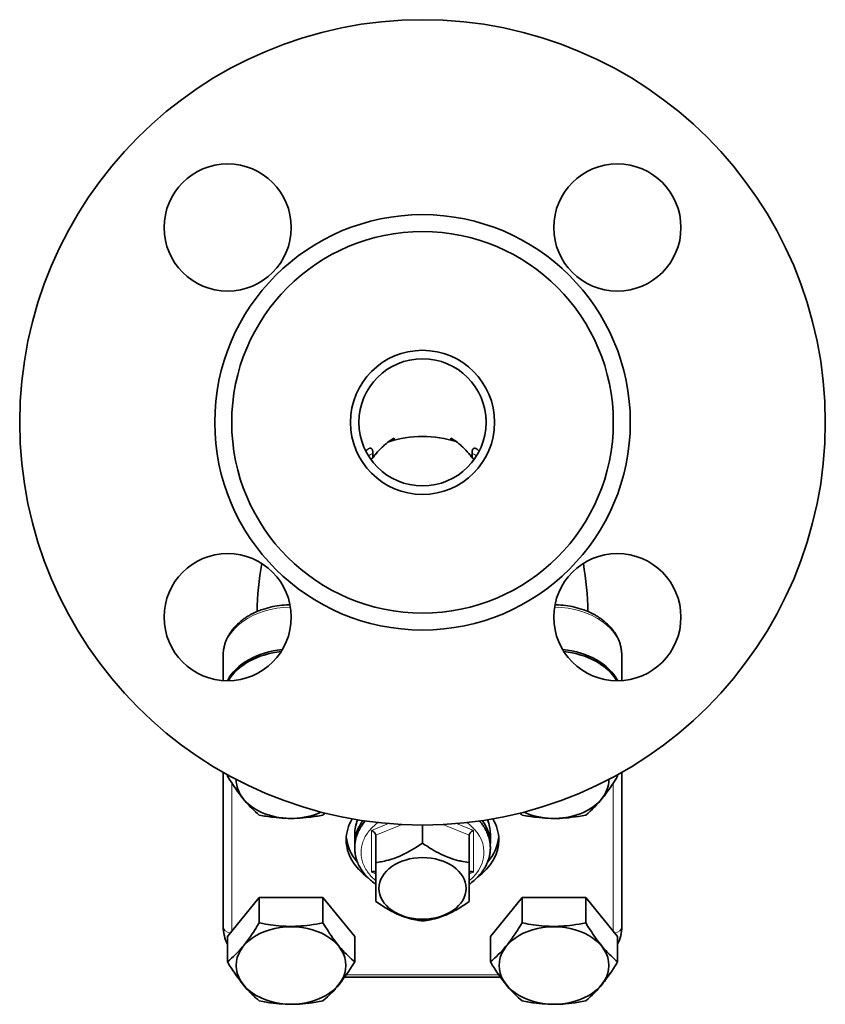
# Model space of a CAD drawing. Extents: x 380 to 884, y 208 to 680.
# Tile 2 of 6: x 380 to 475, y 356 to 472. Entities that reach past the tile are written whole.
import ezdxf

# ---------------------------------------------------------------- set-up
doc = ezdxf.new("R2010")
doc.units = 0

msp = doc.modelspace()

# ---------------------------------------------------------------- linework, layer by layer
at = {"color": 7, "lineweight": 13, "ltscale": 0.000686}
msp.add_line((433.98, 426.94), (434.01, 426.93), dxfattribs=at)
at = {"color": 7, "lineweight": 35, "ltscale": 0.001216}
msp.add_line((420.34, 420.8), (420.37, 420.84), dxfattribs=at)
at = {"color": 7, "lineweight": 35, "ltscale": 0.008616}
for p, q in [((421.18, 420.56), (421.17, 420.21)), ((432.86, 420.21), (432.86, 420.56))]:
    msp.add_line(p, q, dxfattribs=at)
at = {"color": 7, "lineweight": 35, "ltscale": 0.001217}
msp.add_line((433.67, 420.84), (433.7, 420.8), dxfattribs=at)
at = {"color": 7, "lineweight": 35, "ltscale": 0.004739}
for p, q in [((421.17, 420.21), (421.17, 420.02)), ((432.86, 420.02), (432.86, 420.21))]:
    msp.add_line(p, q, dxfattribs=at)
at = {"color": 7, "lineweight": 13, "ltscale": 0.026715}
msp.add_line((411.52, 400.69), (411.52, 401.76), dxfattribs=at)
at = {"color": 7, "lineweight": 13, "ltscale": 0.026678}
msp.add_line((442.52, 401.76), (442.52, 400.7), dxfattribs=at)
at = {"color": 7, "lineweight": 35, "ltscale": 0.074748}
for p, q in [((403.52, 396.74), (403.52, 393.75)), ((450.52, 396.74), (450.52, 393.75))]:
    msp.add_line(p, q, dxfattribs=at)
at = {"color": 7, "lineweight": 35, "ltscale": 0.455637}
for p, q in [((403.52, 382.93), (403.52, 364.7)), ((450.52, 364.7), (450.52, 382.93))]:
    msp.add_line(p, q, dxfattribs=at)
at = {"color": 7, "lineweight": 35, "ltscale": 0.32659}
msp.add_line((403.52, 369.87), (403.52, 382.93), dxfattribs=at)
at = {"color": 7, "lineweight": 35, "ltscale": 0.004099}
msp.add_line((404.02, 382.49), (404.02, 382.65), dxfattribs=at)
at = {"color": 7, "lineweight": 35, "ltscale": 0.003835}
msp.add_line((404.02, 382.49), (404.13, 382.58), dxfattribs=at)
at = {"color": 7, "lineweight": 35, "ltscale": 0.003931}
msp.add_line((449.91, 382.59), (450.03, 382.49), dxfattribs=at)
at = {"color": 7, "lineweight": 35, "ltscale": 0.004202}
msp.add_line((450.03, 382.65), (450.03, 382.49), dxfattribs=at)
at = {"color": 7, "lineweight": 13, "ltscale": 0.437508}
msp.add_line((404.52, 381.69), (404.52, 364.19), dxfattribs=at)
at = {"color": 7, "lineweight": 13, "ltscale": 0.437016}
msp.add_line((449.52, 364.2), (449.52, 381.68), dxfattribs=at)
at = {"color": 7, "lineweight": 13, "ltscale": 0.053937}
for p, q in [((421.02, 376.06), (423.01, 376.88)), ((431.02, 376.88), (433.02, 376.06))]:
    msp.add_line(p, q, dxfattribs=at)
at = {"color": 7, "lineweight": 13, "ltscale": 0.083668}
for p, q in [((424.62, 376.77), (421.52, 375.51)), ((432.52, 375.51), (429.42, 376.77))]:
    msp.add_line(p, q, dxfattribs=at)
at = {"color": 7, "lineweight": 35, "ltscale": 0.053364}
msp.add_line((427.02, 376.71), (427.02, 374.58), dxfattribs=at)
at = {"color": 7, "lineweight": 35, "ltscale": 0.028284}
for p, q in [((419.02, 375.66), (419.02, 374.53)), ((435.02, 375.66), (435.02, 374.53))]:
    msp.add_line(p, q, dxfattribs=at)
at = {"color": 7, "lineweight": 13, "ltscale": 0.122475}
for p, q in [((421.02, 371.16), (421.02, 376.06)), ((433.02, 376.06), (433.02, 371.16))]:
    msp.add_line(p, q, dxfattribs=at)
at = {"color": 7, "lineweight": 35, "ltscale": 0.080623}
for p, q in [((421.52, 375.51), (421.52, 372.28)), ((432.52, 375.51), (432.52, 372.28))]:
    msp.add_line(p, q, dxfattribs=at)
at = {"color": 7, "lineweight": 35, "ltscale": 0.114786}
for p, q in [((421.52, 367.69), (421.52, 372.28)), ((432.52, 372.28), (432.52, 367.69))]:
    msp.add_line(p, q, dxfattribs=at)
at = {"color": 7, "lineweight": 13, "ltscale": 0.013501}
msp.add_line((421.52, 370.96), (421.02, 371.16), dxfattribs=at)
at = {"color": 7, "lineweight": 13, "ltscale": 0.013499}
msp.add_line((433.02, 371.16), (432.52, 370.96), dxfattribs=at)
at = {"color": 7, "lineweight": 35, "ltscale": 0.148341}
for p, q in [((407.77, 368.17), (404.02, 363.57)), ((419.03, 363.57), (415.27, 368.17)), ((438.77, 368.17), (435.02, 363.57)), ((450.03, 363.57), (446.27, 368.17))]:
    msp.add_line(p, q, dxfattribs=at)
at = {"color": 7, "lineweight": 35, "ltscale": 0.187639}
for p, q in [((415.27, 368.17), (407.77, 368.17)), ((446.27, 368.17), (438.77, 368.17))]:
    msp.add_line(p, q, dxfattribs=at)
at = {"color": 7, "lineweight": 35, "ltscale": 0.075177}
for p, q in [((407.77, 365.16), (407.77, 368.17)), ((415.27, 365.16), (415.27, 368.17)), ((438.77, 365.16), (438.77, 368.17)), ((446.27, 365.16), (446.27, 368.17)), ((404.02, 360.57), (404.02, 363.57)), ((419.03, 363.57), (419.03, 360.57)), ((435.02, 360.57), (435.02, 363.57)), ((450.03, 363.57), (450.03, 360.57))]:
    msp.add_line(p, q, dxfattribs=at)
at = {"color": 7, "lineweight": 13, "ltscale": 0.448962}
msp.add_line((418.04, 359.05), (436, 359.05), dxfattribs=at)
at = {"color": 7, "lineweight": 35, "ltscale": 0.459346}
msp.add_line((417.83, 358.76), (436.21, 358.76), dxfattribs=at)
at = {"color": 7, "lineweight": 35}
for points in [[(421.56, 420.53), (421.73, 420.72), (421.9, 420.91), (422.08, 421.1), (422.26, 421.28), (422.45, 421.45), (422.54, 421.54), (422.64, 421.62), (422.77, 421.73), (422.9, 421.83), (423.04, 421.94), (423.2, 422.05), (423.36, 422.16), (423.52, 422.26), (423.68, 422.36)], [(430.35, 422.36), (430.52, 422.26), (430.68, 422.16), (430.84, 422.05), (430.99, 421.94), (431.13, 421.83), (431.26, 421.73), (431.39, 421.62), (431.49, 421.54), (431.59, 421.45), (431.77, 421.28), (431.96, 421.1), (432.13, 420.91), (432.3, 420.72), (432.47, 420.53)], [(420.37, 420.84), (420.43, 420.91), (420.5, 420.98), (420.54, 421.01), (420.57, 421.04), (420.62, 421.08), (420.67, 421.1), (420.72, 421.13)], [(420.72, 421.13), (420.77, 421.15), (420.8, 421.15), (420.82, 421.16), (420.85, 421.16), (420.87, 421.16), (420.91, 421.16), (420.94, 421.15), (420.98, 421.13), (421.01, 421.12), (421.04, 421.09), (421.07, 421.05), (421.1, 421.01), (421.12, 420.96), (421.14, 420.9), (421.16, 420.83), (421.17, 420.76), (421.17, 420.68), (421.18, 420.62), (421.18, 420.56)], [(432.86, 420.56), (432.86, 420.66), (432.86, 420.71), (432.87, 420.76), (432.88, 420.82), (432.89, 420.88), (432.9, 420.93), (432.92, 420.98), (432.95, 421.03), (432.98, 421.07), (433, 421.1), (433.03, 421.12), (433.06, 421.14), (433.1, 421.15), (433.13, 421.16), (433.16, 421.16), (433.19, 421.16), (433.22, 421.16), (433.24, 421.15), (433.28, 421.14), (433.32, 421.13)], [(433.32, 421.13), (433.37, 421.1), (433.41, 421.07), (433.46, 421.04), (433.5, 421.01), (433.53, 420.98), (433.6, 420.91), (433.67, 420.84)], [(403.52, 396.74), (403.52, 396.85), (403.52, 396.97), (403.53, 397.08), (403.54, 397.2), (403.55, 397.31), (403.57, 397.42), (403.59, 397.54), (403.61, 397.65), (403.63, 397.76), (403.66, 397.87), (403.69, 397.98), (403.72, 398.09), (403.76, 398.2), (403.8, 398.3), (403.84, 398.41), (403.91, 398.59), (403.95, 398.69), (404, 398.78), (404.05, 398.88), (404.09, 398.97), (404.15, 399.06), (404.2, 399.16), (404.25, 399.25), (404.31, 399.34), (404.4, 399.46), (404.48, 399.59), (404.58, 399.72), (404.68, 399.84), (404.78, 399.97), (404.89, 400.09), (405.04, 400.24), (405.19, 400.4), (405.35, 400.54), (405.51, 400.69), (405.6, 400.76), (405.7, 400.83), (405.79, 400.91), (405.89, 400.98), (406, 401.06), (406.1, 401.13), (406.2, 401.2), (406.31, 401.27), (406.42, 401.33), (406.53, 401.4), (406.64, 401.46), (406.75, 401.53), (406.86, 401.59), (407.09, 401.7), (407.33, 401.81), (407.49, 401.89), (407.66, 401.96), (407.82, 402.02), (407.98, 402.08), (408.15, 402.14), (408.31, 402.19), (408.57, 402.27), (408.83, 402.34), (409.09, 402.41), (409.35, 402.47), (409.62, 402.52), (409.89, 402.56), (410.16, 402.6), (410.43, 402.63), (410.71, 402.66), (410.98, 402.67), (411.26, 402.68), (411.39, 402.69)], [(450.52, 396.74), (450.52, 396.85), (450.51, 396.97), (450.5, 397.08), (450.49, 397.2), (450.48, 397.31), (450.46, 397.42), (450.45, 397.54), (450.42, 397.65), (450.4, 397.76), (450.37, 397.87), (450.34, 397.98), (450.31, 398.09), (450.28, 398.2), (450.24, 398.3), (450.2, 398.41), (450.13, 398.59), (450.08, 398.69), (450.04, 398.78), (449.99, 398.88), (449.94, 398.97), (449.89, 399.06), (449.84, 399.16), (449.78, 399.25), (449.72, 399.34), (449.64, 399.46), (449.55, 399.59), (449.45, 399.72), (449.35, 399.84), (449.25, 399.97), (449.14, 400.09), (449, 400.24), (448.84, 400.4), (448.69, 400.54), (448.52, 400.69), (448.44, 400.76), (448.34, 400.83), (448.24, 400.91), (448.14, 400.98), (448.04, 401.06), (447.94, 401.13), (447.83, 401.2), (447.73, 401.27), (447.62, 401.33), (447.51, 401.4), (447.4, 401.46), (447.29, 401.53), (447.17, 401.59), (446.94, 401.7), (446.71, 401.81), (446.54, 401.89), (446.38, 401.96), (446.22, 402.02), (446.05, 402.08), (445.89, 402.14), (445.72, 402.19), (445.47, 402.27), (445.21, 402.34), (444.95, 402.41), (444.68, 402.47), (444.42, 402.52), (444.15, 402.56), (443.88, 402.6), (443.6, 402.63), (443.33, 402.66), (443.05, 402.67), (442.78, 402.68), (442.64, 402.69)], [(407.77, 377.89), (407.55, 378.07), (407.33, 378.26), (407.11, 378.46), (406.89, 378.68), (406.67, 378.9), (406.56, 379.02), (406.45, 379.14), (406.24, 379.36), (406.04, 379.6), (405.83, 379.85), (405.63, 380.11), (405.42, 380.39), (405.21, 380.67), (405, 380.97), (404.79, 381.27), (404.66, 381.47), (404.53, 381.67), (404.27, 382.07), (404.02, 382.49)], [(450.03, 382.49), (449.88, 382.25), (449.73, 382.01), (449.53, 381.7), (449.34, 381.4), (449.14, 381.11), (448.91, 380.78), (448.68, 380.47), (448.46, 380.16), (448.34, 380.02), (448.23, 379.87)], [(411.52, 377.48), (411.34, 377.48), (411.17, 377.48), (410.81, 377.5), (410.46, 377.52), (410.11, 377.54), (409.76, 377.58), (409.42, 377.62), (409.21, 377.64), (409, 377.67), (408.79, 377.7), (408.59, 377.74), (408.38, 377.77), (408.18, 377.81), (407.77, 377.89)], [(415.27, 377.89), (414.87, 377.81), (414.66, 377.77), (414.45, 377.74), (414.25, 377.7), (414.04, 377.67), (413.83, 377.64), (413.63, 377.62), (413.28, 377.58), (412.93, 377.54), (412.58, 377.52), (412.23, 377.5), (411.87, 377.48), (411.7, 377.48), (411.52, 377.48)], [(442.52, 377.48), (442.34, 377.48), (442.17, 377.48), (441.81, 377.5), (441.46, 377.52), (441.11, 377.54), (440.76, 377.58), (440.42, 377.62), (440.21, 377.64), (440, 377.67), (439.79, 377.7), (439.59, 377.74), (439.38, 377.77), (439.18, 377.81), (438.77, 377.89)], [(446.27, 377.89), (446.05, 377.85), (445.83, 377.8), (445.42, 377.73), (445.02, 377.67), (444.64, 377.62), (444.27, 377.57), (443.9, 377.54), (443.55, 377.51), (443.21, 377.49), (442.86, 377.48), (442.52, 377.48)], [(420.28, 377.19), (420.19, 377.08), (420.1, 376.97), (420.02, 376.87), (419.94, 376.76), (419.85, 376.63), (419.76, 376.49), (419.67, 376.35), (419.59, 376.2), (419.51, 376.05), (419.44, 375.9), (419.38, 375.75), (419.31, 375.59), (419.26, 375.45), (419.21, 375.3), (419.17, 375.17), (419.14, 375.03), (419.11, 374.89), (419.08, 374.75), (419.06, 374.61), (419.04, 374.47), (419.03, 374.33), (419.02, 374.2), (419.02, 374.06), (419.02, 373.92), (419.02, 373.78), (419.03, 373.64), (419.04, 373.53), (419.06, 373.42), (419.08, 373.26), (419.11, 373.11), (419.14, 372.96), (419.18, 372.81), (419.23, 372.66), (419.28, 372.51), (419.33, 372.37), (419.39, 372.23), (419.45, 372.09), (419.52, 371.95), (419.59, 371.81), (419.66, 371.68), (419.74, 371.54), (419.83, 371.41), (419.91, 371.29), (420.03, 371.13), (420.12, 371.01), (420.22, 370.89), (420.35, 370.74), (420.45, 370.63), (420.56, 370.52), (420.67, 370.41), (420.78, 370.31), (420.9, 370.2), (421.01, 370.11), (421.13, 370.01), (421.29, 369.89), (421.4, 369.8), (421.52, 369.72)], [(433.75, 377.19), (433.83, 377.1), (433.9, 377.01), (433.97, 376.92), (434.05, 376.82), (434.11, 376.73), (434.17, 376.64), (434.23, 376.55), (434.29, 376.46), (434.35, 376.37), (434.4, 376.27), (434.46, 376.18), (434.5, 376.08), (434.56, 375.97), (434.62, 375.84), (434.68, 375.71), (434.73, 375.57), (434.78, 375.43), (434.83, 375.28), (434.86, 375.18), (434.88, 375.09), (434.9, 375), (434.92, 374.9), (434.95, 374.79), (434.97, 374.67), (434.98, 374.55), (435, 374.43), (435.01, 374.33), (435.01, 374.22), (435.02, 374.11), (435.02, 374)], [(432.52, 375.51), (432.52, 375.53), (432.52, 375.55), (432.53, 375.6), (432.55, 375.65), (432.58, 375.71), (432.62, 375.76), (432.64, 375.79)], [(421.52, 372.28), (421.67, 372.3), (421.83, 372.33), (421.98, 372.35), (422.13, 372.38), (422.34, 372.42), (422.54, 372.46), (422.75, 372.51), (423, 372.57), (423.26, 372.65), (423.51, 372.73), (423.76, 372.81), (424.02, 372.91), (424.26, 373.01), (424.5, 373.11), (424.74, 373.22), (424.98, 373.34), (425.22, 373.46), (425.49, 373.61), (425.77, 373.77), (426.04, 373.93), (426.31, 374.1), (426.48, 374.21), (426.66, 374.33), (426.84, 374.45), (427.02, 374.58)], [(427.02, 374.58), (427.35, 374.35), (427.51, 374.24), (427.68, 374.13), (427.9, 373.99), (428.13, 373.85), (428.36, 373.72), (428.63, 373.56), (428.9, 373.42), (429.18, 373.28), (429.32, 373.21), (429.46, 373.14), (429.6, 373.08), (429.74, 373.02)], [(429.74, 373.02), (429.99, 372.92), (430.25, 372.82), (430.51, 372.73), (430.77, 372.65), (431.04, 372.57), (431.31, 372.5), (431.45, 372.47), (431.59, 372.44), (431.81, 372.39), (432.04, 372.35), (432.27, 372.31), (432.52, 372.28)], [(435.02, 374), (435.02, 373.9), (435.01, 373.79), (435.01, 373.68), (435, 373.58), (434.98, 373.46), (434.97, 373.34), (434.95, 373.22), (434.92, 373.11), (434.9, 373.01), (434.88, 372.92), (434.86, 372.83), (434.83, 372.73), (434.78, 372.58), (434.73, 372.45), (434.68, 372.31), (434.62, 372.17), (434.56, 372.04), (434.51, 371.93), (434.46, 371.83), (434.4, 371.73), (434.35, 371.64), (434.29, 371.54), (434.23, 371.45), (434.17, 371.35), (434.1, 371.26), (434.04, 371.17), (433.97, 371.08), (433.9, 370.99), (433.82, 370.9), (433.75, 370.82), (433.67, 370.73), (433.6, 370.64), (433.52, 370.56), (433.43, 370.47), (433.32, 370.37), (433.22, 370.28), (433.1, 370.18), (432.95, 370.05), (432.8, 369.93), (432.62, 369.79), (432.52, 369.72)], [(421.4, 371.2), (421.36, 371.21), (421.32, 371.22), (421.29, 371.22), (421.26, 371.22), (421.23, 371.22), (421.16, 371.21), (421.1, 371.19), (421.06, 371.18), (421.02, 371.16)], [(433.02, 371.16), (432.94, 371.19), (432.91, 371.2), (432.87, 371.21), (432.82, 371.22), (432.76, 371.22), (432.71, 371.22), (432.67, 371.21), (432.64, 371.2)], [(424.46, 366.02), (424.24, 366.11), (424.02, 366.21), (423.8, 366.31), (423.58, 366.41), (423.39, 366.51), (423.2, 366.62), (423.01, 366.73), (422.86, 366.81), (422.72, 366.89), (422.57, 366.99), (422.42, 367.08), (422.11, 367.28), (421.81, 367.48), (421.52, 367.69)], [(432.52, 367.69), (432.19, 367.46), (431.88, 367.25), (431.58, 367.06), (431.3, 366.88), (431.02, 366.72), (430.76, 366.57), (430.5, 366.44), (430.25, 366.31), (429.99, 366.2), (429.75, 366.09), (429.5, 365.99), (429.25, 365.9), (429, 365.81), (428.74, 365.73), (428.48, 365.66), (428.21, 365.6), (428.07, 365.57), (427.93, 365.54), (427.72, 365.49), (427.49, 365.46), (427.26, 365.42), (427.02, 365.39)], [(427.02, 365.39), (426.86, 365.41), (426.7, 365.43), (426.55, 365.46), (426.39, 365.48), (426.18, 365.52), (425.97, 365.56), (425.76, 365.61), (425.5, 365.68), (425.25, 365.75), (424.99, 365.83), (424.86, 365.87), (424.72, 365.92), (424.59, 365.97), (424.46, 366.02)], [(405.82, 362.36), (405.93, 362.5), (406.04, 362.63), (406.15, 362.78), (406.27, 362.93), (406.5, 363.24), (406.72, 363.55), (406.94, 363.87), (407.07, 364.07), (407.21, 364.27), (407.35, 364.49), (407.49, 364.72), (407.77, 365.16)], [(407.77, 365.16), (407.99, 365.12), (408.2, 365.08), (408.49, 365.03), (408.79, 364.98), (409.08, 364.93), (409.41, 364.89), (409.74, 364.85), (410.07, 364.82), (410.41, 364.79), (410.69, 364.77), (410.96, 364.76), (411.24, 364.75), (411.52, 364.75)], [(411.52, 364.75), (411.78, 364.75), (412.05, 364.76), (412.39, 364.78), (412.72, 364.8), (413.06, 364.83), (413.39, 364.86), (413.72, 364.9), (413.92, 364.93), (414.11, 364.96), (414.5, 365.02), (414.89, 365.09), (415.27, 365.16)], [(415.27, 365.16), (415.53, 364.74), (415.8, 364.33), (415.93, 364.13), (416.06, 363.93), (416.24, 363.67), (416.42, 363.42), (416.59, 363.17), (416.8, 362.9), (417, 362.64), (417.21, 362.38), (417.41, 362.14), (417.62, 361.9), (417.83, 361.67), (418.04, 361.46), (418.25, 361.26), (418.45, 361.07), (418.64, 360.89), (418.83, 360.73), (419.03, 360.57)], [(436.82, 362.36), (436.93, 362.5), (437.04, 362.63), (437.15, 362.78), (437.27, 362.93), (437.5, 363.24), (437.72, 363.55), (437.94, 363.87), (438.07, 364.07), (438.21, 364.27), (438.35, 364.49), (438.49, 364.72), (438.77, 365.16)], [(438.77, 365.16), (438.99, 365.12), (439.2, 365.08), (439.49, 365.03), (439.79, 364.98), (440.08, 364.93), (440.41, 364.89), (440.74, 364.85), (441.07, 364.82), (441.41, 364.79), (441.69, 364.77), (441.96, 364.76), (442.24, 364.75), (442.52, 364.75)], [(442.52, 364.75), (442.78, 364.75), (443.05, 364.76), (443.39, 364.78), (443.72, 364.8), (444.06, 364.83), (444.39, 364.86), (444.72, 364.9), (444.92, 364.93), (445.11, 364.96), (445.5, 365.02), (445.89, 365.09), (446.27, 365.16)], [(446.27, 365.16), (446.53, 364.74), (446.8, 364.33), (446.93, 364.13), (447.06, 363.93), (447.24, 363.67), (447.42, 363.42), (447.59, 363.17), (447.8, 362.9), (448, 362.64), (448.21, 362.38), (448.41, 362.14), (448.62, 361.9), (448.83, 361.67), (449.04, 361.46), (449.25, 361.26), (449.45, 361.07), (449.64, 360.89), (449.83, 360.73), (450.03, 360.57)], [(407.77, 355.97), (407.55, 356.15), (407.33, 356.34), (407.11, 356.54), (406.89, 356.75), (406.67, 356.98), (406.56, 357.1), (406.45, 357.22), (406.24, 357.44), (406.04, 357.68), (405.83, 357.93), (405.63, 358.19), (405.42, 358.47), (405.21, 358.75), (405, 359.05), (404.79, 359.35), (404.66, 359.55), (404.53, 359.75), (404.27, 360.15), (404.02, 360.57)], [(419.03, 360.57), (418.88, 360.33), (418.73, 360.09), (418.53, 359.78), (418.34, 359.48), (418.14, 359.19), (417.91, 358.86), (417.68, 358.55), (417.46, 358.24), (417.34, 358.1), (417.23, 357.95)], [(438.77, 355.97), (438.55, 356.15), (438.33, 356.34), (438.11, 356.54), (437.89, 356.75), (437.67, 356.98), (437.56, 357.1), (437.45, 357.22), (437.24, 357.44), (437.04, 357.68), (436.83, 357.93), (436.63, 358.19), (436.42, 358.47), (436.21, 358.75), (436, 359.05), (435.79, 359.35), (435.66, 359.55), (435.53, 359.75), (435.27, 360.15), (435.02, 360.57)], [(450.03, 360.57), (449.88, 360.33), (449.73, 360.09), (449.53, 359.78), (449.34, 359.48), (449.14, 359.19), (448.91, 358.86), (448.68, 358.55), (448.46, 358.24), (448.34, 358.1), (448.23, 357.95)], [(411.52, 355.56), (411.34, 355.56), (411.17, 355.56), (410.81, 355.58), (410.46, 355.6), (410.11, 355.62), (409.76, 355.66), (409.42, 355.7), (409.21, 355.72), (409, 355.75), (408.79, 355.78), (408.59, 355.82), (408.38, 355.85), (408.18, 355.89), (407.77, 355.97)], [(415.27, 355.97), (415.05, 355.93), (414.83, 355.88), (414.42, 355.81), (414.02, 355.75), (413.64, 355.7), (413.27, 355.65), (412.9, 355.62), (412.55, 355.59), (412.21, 355.57), (411.86, 355.56), (411.52, 355.56)], [(442.52, 355.56), (442.34, 355.56), (442.17, 355.56), (441.81, 355.58), (441.46, 355.6), (441.11, 355.62), (440.76, 355.66), (440.42, 355.7), (440.21, 355.72), (440, 355.75), (439.79, 355.78), (439.59, 355.82), (439.38, 355.85), (439.18, 355.89), (438.77, 355.97)], [(446.27, 355.97), (446.05, 355.93), (445.83, 355.88), (445.42, 355.81), (445.02, 355.75), (444.64, 355.7), (444.27, 355.65), (443.9, 355.62), (443.55, 355.59), (443.21, 355.57), (442.86, 355.56), (442.52, 355.56)]]:
    msp.add_lwpolyline(points, dxfattribs=at)
for centre, radius in [((427.02, 424.21), 47.5), ((404.04, 447.19), 7.5), ((450, 447.19), 7.5), ((427.02, 424.21), 24.5), ((427.02, 424.21), 22.5), ((427.02, 424.21), 8.5), ((427.02, 424.21), 7.5), ((404.04, 401.23), 7.5), ((450, 401.23), 7.5)]:
    msp.add_circle(centre, radius, dxfattribs=at)
for centre, radius, start, end in [((427.02, 424.21), 7.5, 0, 3.913), ((431.5, 421.63), 7.85, 174.6394, 176.4715), ((427.06, 409.38), 13.16, 72.5515, 90.1734), ((422.54, 421.63), 7.85, 3.5279, 5.3602), ((428.93, 414.44), 9.56, 140.4112, 144.2505), ((425.1, 414.44), 9.56, 35.7495, 39.5888), ((444.13, 401.28), 36.62, 170.1115, 179.0289), ((409.9, 401.27), 36.63, 0.9715, 9.8884), ((438, 387.98), 13.05, 309.3362, 321.5763), ((407.02, 388), 13.05, 309.2328, 310.7768), ((447.04, 388.02), 13.08, 229.2143, 230.7645), ((420.64, 375.16), 0.981, 40.0644, 67.6726), ((433.39, 375.16), 0.982, 112.3325, 139.93), ((431.01, 374.53), 4, 356.2811, 359.9991), ((421.33, 371.02), 0.186, 357.9177, 69.8739), ((432.7, 371.02), 0.185, 110.0035, 182.2029), ((408.19, 364.73), 4.67, 180.2607, 206.7584), ((445.85, 364.73), 4.67, 333.4326, 359.7485), ((395.79, 370.61), 12.98, 309.3188, 320.5551), ((426.79, 370.61), 12.98, 309.3188, 320.5551), ((407, 366.06), 13.05, 309.3362, 321.5763), ((438, 366.06), 13.05, 309.3362, 321.5763)]:
    msp.add_arc(centre, radius, start, end, dxfattribs=at)
at = {"color": 7, "lineweight": 13}
for centre, radius, start, end in [((426, 410.18), 11.44, 114.954, 118.0227), ((428.03, 410.18), 11.44, 61.9775, 65.0458), ((425, 372.54), 5.51, 128.7099, 142.6558), ((425.55, 371.91), 6.35, 126.676, 129.0068), ((424.09, 373.24), 4.36, 142.6244, 159.9071), ((423.45, 373.47), 3.68, 159.948, 200.0521), ((424.09, 373.71), 4.36, 200.093, 217.3755), ((424.99, 374.39), 5.49, 217.3197, 230.8221)]:
    msp.add_arc(centre, radius, start, end, dxfattribs=at)
at = {"color": 7, "lineweight": 35}
for centre, major_axis, ratio, start_param, end_param in [((427.02, 415.7), (-9.67, 0), 0.707107, 4.712389, 5.136851), ((427.02, 414.28), (10, 0), 0.707107, 2.194972, 2.229494), ((427.02, 414.28), (10, 0), 0.707107, 0.912099, 0.946621), ((411.52, 391.79), (8, 0), 0.707107, 1.700423, 2.791183), ((442.52, 391.79), (8, 0), 0.707107, 0.35041, 1.44117), ((411.52, 391.57), (-8, 0), 0.707107, 4.859656, 5.892521), ((442.52, 391.57), (-8, 0), 0.707107, 3.532257, 4.565121), ((411.52, 382.06), (6.47, 0), 0.707107, 3.135006, 5.292568), ((442.52, 382.06), (6.47, 0), 0.707107, 4.13171, 6.290717), ((427.02, 374.96), (9, 0), 0.707107, 2.741175, 3.141593), ((427.02, 375.66), (-8, 0), 0.707107, 5.984564, 6.283185), ((427.02, 374.53), (8, 0), 0.707107, 2.644139, 3.141593), ((427.02, 374.53), (8, 0), 0.707107, 6.283185, 6.78064), ((427.02, 375.66), (-8, 0), 0.707107, 3.141593, 3.440217), ((427.02, 374.96), (9, 0), 0.707107, 0, 0.400421), ((427.02, 375.66), (-9, 0), 0.707107, 0.055584, 0.548249), ((421.02, 375.71), (0.465, -0.314), 0.555162, 0.358893, 1.074896), ((427.02, 375.66), (-9, 0), 0.707107, 2.593058, 3.08601), ((427.02, 374.96), (9, 0), 0.707107, 3.141593, 3.918543), ((427.02, 374.53), (8, 0), 0.707107, 3.141593, 3.18713), ((427.02, 374.96), (9, 0), 0.707107, 5.51534, 6.283185), ((427.02, 369.23), (5.14, 0), 0.707107, 1.570796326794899, 7.853981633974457), ((411.52, 360.14), (6.47, 0), 0.707107, 1.570796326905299, 7.853981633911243), ((442.52, 360.14), (6.47, 0), 0.707107, 1.570796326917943, 7.853981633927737)]:
    msp.add_ellipse(centre, major_axis=major_axis, ratio=ratio, start_param=start_param, end_param=end_param, dxfattribs=at)
at = {"color": 7, "lineweight": 13}
for centre, major_axis, start_param, end_param in [((427.02, 416.89), (-7.5, 0), 5.526395, 5.605838), ((427.02, 416.89), (-7.5, 0), 3.81894, 3.898383), ((411.52, 396.74), (-8, 0), 4.721406, 6.283185), ((442.52, 396.74), (-8, 0), 3.141593, 4.703365), ((427.02, 373.47), (-7.25, 0), 2.431913, 3.900807), ((404.52, 364.7), (1, 0), 3.141593, 4.562707), ((449.52, 364.7), (1, 0), 4.869067, 6.283185)]:
    msp.add_ellipse(centre, major_axis=major_axis, ratio=0.707107, start_param=start_param, end_param=end_param, dxfattribs=at)

doc.saveas('drawing.dxf')
